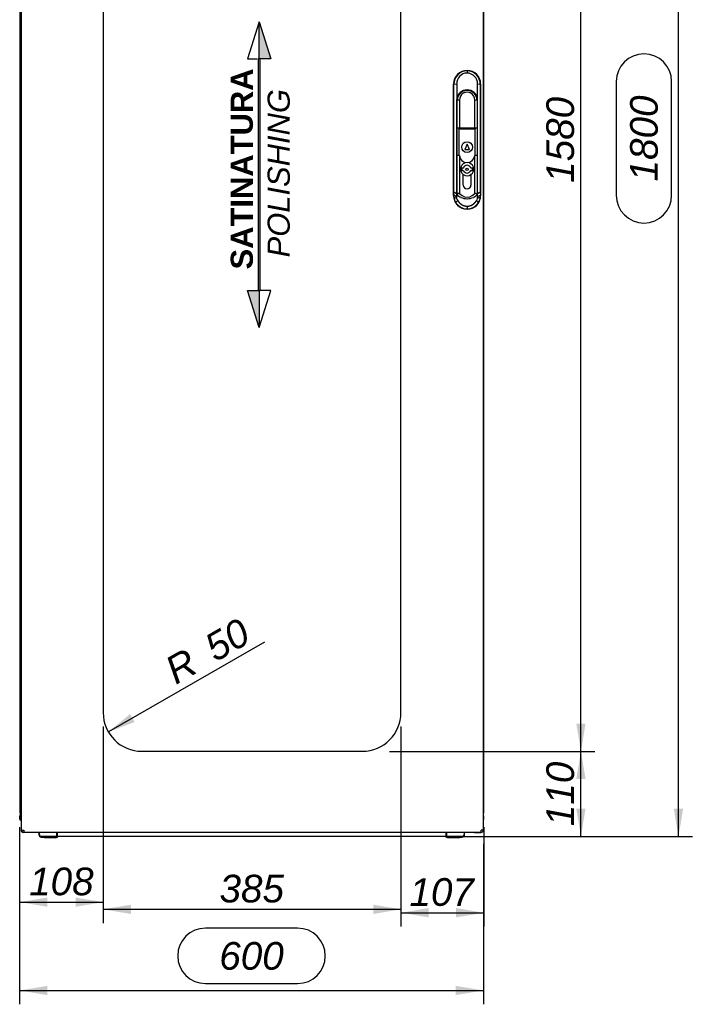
# Paper-space layout 'Layout1' of a CAD drawing. Extents: x 81 to 5357, y 137 to 3739.
# Tile 6 of 10: x 2892 to 3762, y 865 to 2137. Entities that reach past the tile are written whole.
import ezdxf

# ---------------------------------------------------------------- set-up
doc = ezdxf.new("R2010")
doc.units = 0
doc.header["$LTSCALE"] = 13.000013
doc.layers.get('0').update_dxf_attribs({"linetype": 'CONTINUOUS'})
for name, color, linetype in [('_TRANSLATION', 7, 'CONTINUOUS'), ('AE00992_10', 7, 'CONTINUOUS'), ('AE00992_16', 7, 'CONTINUOUS'), ('AE00992_31', 7, 'CONTINUOUS'), ('F0000001_47', 7, 'CONTINUOUS'), ('F0000001_64', 7, 'CONTINUOUS'), ('M0000000_06', 7, 'CONTINUOUS'), ('M0000000_29', 7, 'CONTINUOUS'), ('M0000000_39', 7, 'CONTINUOUS'), ('M0000000_54', 7, 'CONTINUOUS')]:
    doc.layers.add(name, color=color, linetype=linetype)
doc.styles.add('SEACAD_ARIAL', font='arial.ttf')
doc.styles.add('SEACAD_ARIALI', font='ariali.ttf')
doc.dimstyles.new('ISO', dxfattribs={"dimtxt": 13.75, "dimasz": 13.75, "dimexe": 6.875, "dimexo": 6.875, "dimgap": 3.4375, "dimtad": 1, "dimdec": 1, "dimtxsty": 'SEACAD_ARIAL', "dimblk1": '_SE_FILLED', "dimblk2": '_SE_FILLED', "dimsah": 1, "dimcen": 6.875, "dimazin": 3, "dimtfac": 0.7, "dimtdec": 3, "dimtmove": 0, "dimatfit": 3})

# ---------------------------------------------------------------- blocks, each defined once
blk = doc.blocks.new('DMBLK12')
at = {"layer": '_TRANSLATION', "linetype": 'CONTINUOUS'}
for points in [[(2928.2, 876.7), (2928.2, 888.6), (2892.4, 882.7)], [(3456.2, 876.7), (3491.9, 882.7), (3456.2, 888.6)]]:
    blk.add_hatch(color=7, dxfattribs=at).paths.add_polyline_path(points)
at = {"layer": '_TRANSLATION', "color": 7, "linetype": 'CONTINUOUS'}
for p, q in [((2892.4, 1093.8), (2892.4, 864.8)), ((3491.9, 1072.1), (3491.9, 864.8)), ((3251.8, 963.1), (3132.6, 963.1)), ((3132.6, 891.6), (3251.8, 891.6)), ((2892.4, 882.7), (3491.9, 882.7))]:
    blk.add_line(p, q, dxfattribs=at)
for centre, start, end in [((3132.6, 927.4), 90, 270), ((3251.8, 927.4), 270, 90)]:
    blk.add_arc(centre, 35.8, start, end, dxfattribs=at)
at = {"layer": '_TRANSLATION', "color": 7, "linetype": 'CONTINUOUS', "style": 'SEACAD_ARIALI'}
blk.add_text('600', height=35.75, dxfattribs=at).set_placement((3150.5, 909.5))
blk = doc.blocks.new('_SE_FILLED')
at = {"color": 0}
blk.add_line((0, 0), (-1, 0), dxfattribs=at)
blk.add_solid([(0, 0), (-1, -0.1665), (-1, 0.1665), (0, 0)], dxfattribs=at)
blk = doc.blocks.new('DMBLK13')
at = {"layer": '_TRANSLATION', "linetype": 'CONTINUOUS'}
for points in [[(3750.2, 2849.4), (3744.2, 2885.1), (3738.2, 2849.4)], [(3750.2, 1117.4), (3738.2, 1117.4), (3744.2, 1081.6)]]:
    blk.add_hatch(color=7, dxfattribs=at).paths.add_polyline_path(points)
at = {"layer": '_TRANSLATION', "color": 7, "linetype": 'CONTINUOUS'}
for p, q in [((3484.5, 2885.1), (3762.1, 2885.1)), ((3744.2, 1081.6), (3744.2, 2885.1)), ((3663.8, 2056.9), (3663.8, 1909.9)), ((3735.3, 1909.9), (3735.3, 2056.9)), ((3461.3, 1081.6), (3762.1, 1081.6))]:
    blk.add_line(p, q, dxfattribs=at)
for centre, start, end in [((3699.5, 2056.9), 0, 180), ((3699.5, 1909.9), 180, 0)]:
    blk.add_arc(centre, 35.8, start, end, dxfattribs=at)
at = {"layer": '_TRANSLATION', "color": 7, "linetype": 'CONTINUOUS', "style": 'SEACAD_ARIALI'}
blk.add_text('1800', height=35.75, rotation=90, dxfattribs=at).set_placement((3717.4, 1927.8))
blk = doc.blocks.new('BLOCCO2')
at = {"linetype": 'CONTINUOUS'}
for points in [[(-1.4, 193.3), (-1.4, 145.5), (13.8, 145.5)], [(0, 145.5), (-2.9, 145.5), (-2.9, -153.5), (0, -153.5)], [(-1.4, -201.4), (-1.4, -153.5), (-16.6, -153.5)]]:
    blk.add_hatch(color=7, dxfattribs=at).paths.add_polyline_path(points)
at = {"color": 7, "linetype": 'CONTINUOUS'}
for p, q in [((-1.4, 193.3), (-16.6, 145.5)), ((-16.6, 145.5), (-4.2, 145.5)), ((13.8, -153.5), (-1.4, -153.6)), ((-1.4, -201.4), (13.8, -153.5))]:
    blk.add_line(p, q, dxfattribs=at)
for points in [[(-1.4, 193.3), (13.8, 145.5), (-1.4, 145.5), (-1.4, 193.3)], [(0, 145.5), (-2.9, 145.5), (-2.9, -153.5), (0, -153.5), (0, 145.5)], [(-1.4, -201.4), (-16.6, -153.5), (-1.4, -153.5), (-1.4, -201.4)]]:
    blk.add_lwpolyline(points, dxfattribs=at)
at = {"layer": '_TRANSLATION', "insert": (0.1, -2.1), "char_height": 28.6, "width": 277.697, "attachment_point": 5, "rotation": 90}
blk.add_mtext('{\\fArial|b0||i0||c0|p34;\\C7;\\H28.6000286;\\W1.; }{\\fArial|b1||i0||c0|p34;\\C7;\\H28.6000286;\\W1.;SATINATURA \\P}{\\fArial|b0||i1||c0|p34;\\C7;\\H28.6000286;\\W1.;POLISHING}', dxfattribs=at)
blk = doc.blocks.new('DMBLK28')
at = {"layer": '_TRANSLATION', "linetype": 'CONTINUOUS'}
for points in [[(3624, 1155.9), (3618.1, 1191.6), (3612.1, 1155.9)], [(3624, 1117.4), (3612.1, 1117.4), (3618.1, 1081.6)]]:
    blk.add_hatch(color=7, dxfattribs=at).paths.add_polyline_path(points)
at = {"layer": '_TRANSLATION', "color": 7, "linetype": 'CONTINUOUS'}
for p, q in [((3370.5, 1191.6), (3635.9, 1191.6)), ((3618.1, 1081.6), (3618.1, 1191.6)), ((3461.3, 1081.6), (3635.9, 1081.6))]:
    blk.add_line(p, q, dxfattribs=at)
at = {"layer": '_TRANSLATION', "color": 7, "linetype": 'CONTINUOUS', "style": 'SEACAD_ARIALI'}
blk.add_text('110', height=35.75, rotation=90, dxfattribs=at).set_placement((3609.1, 1094.9))
blk = doc.blocks.new('DMBLK29')
at = {"layer": '_TRANSLATION', "linetype": 'CONTINUOUS'}
for points in [[(3624, 2735.9), (3618.1, 2771.6), (3612.1, 2735.9)], [(3624, 1227.4), (3612.1, 1227.4), (3618.1, 1191.6)]]:
    blk.add_hatch(color=7, dxfattribs=at).paths.add_polyline_path(points)
at = {"layer": '_TRANSLATION', "color": 7, "linetype": 'CONTINUOUS'}
for p, q in [((3372.8, 2771.6), (3635.9, 2771.6)), ((3618.1, 1191.6), (3618.1, 2771.6)), ((3370.5, 1191.6), (3635.9, 1191.6))]:
    blk.add_line(p, q, dxfattribs=at)
at = {"layer": '_TRANSLATION', "color": 7, "linetype": 'CONTINUOUS', "style": 'SEACAD_ARIALI'}
blk.add_text('1580', height=35.75, rotation=90, dxfattribs=at).set_placement((3609.1, 1926))
blk = doc.blocks.new('DMBLK31')
at = {"layer": '_TRANSLATION', "linetype": 'CONTINUOUS'}
for points in [[(2928.2, 990.8), (2928.2, 1002.7), (2892.4, 996.8)], [(2964.7, 990.8), (3000.4, 996.8), (2964.7, 1002.7)]]:
    blk.add_hatch(color=7, dxfattribs=at).paths.add_polyline_path(points)
at = {"layer": '_TRANSLATION', "color": 7, "linetype": 'CONTINUOUS'}
for p, q in [((3000.4, 1223.8), (3000.4, 978.9)), ((2892.4, 1093.8), (2892.4, 978.9)), ((2892.4, 996.8), (3000.4, 996.8))]:
    blk.add_line(p, q, dxfattribs=at)
at = {"layer": '_TRANSLATION', "color": 7, "linetype": 'CONTINUOUS', "style": 'SEACAD_ARIALI'}
blk.add_text('108', height=35.75, dxfattribs=at).set_placement((2904.7, 1005.7))
blk = doc.blocks.new('DMBLK32')
at = {"layer": '_TRANSLATION', "linetype": 'CONTINUOUS'}
for points in [[(3036.2, 981.5), (3036.2, 993.5), (3000.4, 987.5)], [(3349.7, 981.5), (3385.4, 987.5), (3349.7, 993.5)]]:
    blk.add_hatch(color=7, dxfattribs=at).paths.add_polyline_path(points)
at = {"layer": '_TRANSLATION', "color": 7, "linetype": 'CONTINUOUS'}
for p, q in [((3000.4, 1223.8), (3000.4, 969.6)), ((3385.4, 1223.8), (3385.4, 969.6)), ((3000.4, 987.5), (3385.4, 987.5))]:
    blk.add_line(p, q, dxfattribs=at)
at = {"layer": '_TRANSLATION', "color": 7, "linetype": 'CONTINUOUS', "style": 'SEACAD_ARIALI'}
blk.add_text('385', height=35.75, dxfattribs=at).set_placement((3150.8, 996.4))
blk = doc.blocks.new('DMBLK33')
at = {"layer": '_TRANSLATION', "linetype": 'CONTINUOUS'}
for points in [[(3421.2, 977.1), (3421.2, 989.1), (3385.4, 983.1)], [(3456.7, 977.1), (3492.4, 983.1), (3456.7, 989.1)]]:
    blk.add_hatch(color=7, dxfattribs=at).paths.add_polyline_path(points)
at = {"layer": '_TRANSLATION', "color": 7, "linetype": 'CONTINUOUS'}
for p, q in [((3385.4, 1223.8), (3385.4, 965.2)), ((3492.4, 1093.8), (3492.4, 965.2)), ((3385.4, 983.1), (3492.4, 983.1))]:
    blk.add_line(p, q, dxfattribs=at)
at = {"layer": '_TRANSLATION', "color": 7, "linetype": 'CONTINUOUS', "style": 'SEACAD_ARIALI'}
blk.add_text('107', height=35.75, dxfattribs=at).set_placement((3396.4, 992))
blk = doc.blocks.new('DMBLK34')
at = {"layer": '_TRANSLATION', "linetype": 'CONTINUOUS'}
blk.add_hatch(color=7, dxfattribs=at).paths.add_polyline_path([(3041, 1229.4), (3035.1, 1239.7), (3007.1, 1216.8)])
at = {"layer": '_TRANSLATION', "color": 7, "linetype": 'CONTINUOUS'}
blk.add_line((3208.9, 1332.6), (3007.1, 1216.8), dxfattribs=at)
at = {"layer": '_TRANSLATION', "color": 7, "linetype": 'CONTINUOUS', "style": 'SEACAD_ARIALI'}
for s, height, p in [('50', 35.75, (3145.3, 1306.4)), ('R', 35.8, (3094.3, 1277.2))]:
    blk.add_text(s, height=height, rotation=29.8436, dxfattribs=at).set_placement(p)

psp = doc.layouts.get("Layout1")

# ---------------------------------------------------------------- linework, layer by layer
at = {"layer": 'AE00992_10', "color": 7, "linetype": 'CONTINUOUS'}
for p, q in [((3470.9, 2071.15), (3470.92, 2071.15)), ((3470.91, 2071.14), (3470.91, 2070.79)), ((3470.93, 2070.79), (3470.92, 2067.89)), ((3453.41, 1909.64), (3453.41, 2053.66)), ((3457.42, 2053.71), (3453.85, 2053.22)), ((3457.42, 2053.71), (3457.49, 2034.18)), ((3484.33, 2033.98), (3484.4, 2053.71)), ((3487.97, 2053.22), (3484.4, 2053.71)), ((3488.41, 2053.66), (3488.41, 1909.64)), ((3457.49, 2034.18), (3457.4, 2032.64)), ((3457.4, 2032.64), (3457.4, 2016.15)), ((3461.05, 2032.99), (3458.05, 2032.64)), ((3458.05, 2016.15), (3458.05, 2032.64)), ((3461.05, 2032.99), (3461.05, 2016.15)), ((3480.75, 2016.15), (3480.75, 2032.99)), ((3483.75, 2032.64), (3480.75, 2032.99)), ((3483.75, 2032.64), (3483.75, 2016.15)), ((3484.4, 2032.64), (3484.33, 2033.98)), ((3484.4, 2016.15), (3484.4, 2032.64)), ((3453.94, 1923.81), (3453.94, 2016.15)), ((3457.4, 2016.15), (3457.4, 1923.81)), ((3458.05, 1997.16), (3458.05, 2016.15)), ((3461.05, 2016.15), (3461.05, 1997.16)), ((3480.75, 1997.16), (3480.75, 2016.15)), ((3483.75, 2016.15), (3483.75, 1997.16)), ((3484.4, 1923.81), (3484.4, 2016.15)), ((3487.89, 2016.15), (3487.89, 1923.81)), ((3457.9, 1997.16), (3460.4, 1997.16)), ((3457.9, 1961.16), (3457.9, 1997.16)), ((3460.4, 1997.16), (3460.4, 1995.16)), ((3460.4, 1997.16), (3467.01, 1997.16)), ((3467.01, 1997.16), (3474.79, 1997.16)), ((3474.79, 1997.16), (3481.4, 1997.16)), ((3481.4, 1997.16), (3483.9, 1997.16)), ((3481.4, 1997.16), (3481.4, 1995.16)), ((3483.9, 1997.16), (3483.9, 1961.16)), ((3460.4, 1995.16), (3460.4, 1961.16)), ((3467.01, 1995.16), (3460.4, 1995.16)), ((3474.79, 1995.16), (3467.01, 1995.16)), ((3481.4, 1995.16), (3474.79, 1995.16)), ((3481.4, 1961.16), (3481.4, 1995.16)), ((3470.9, 1976.16), (3467.9, 1969.16)), ((3473.9, 1969.16), (3470.9, 1976.16)), ((3460.4, 1961.16), (3457.9, 1961.16)), ((3458.05, 1923.77), (3458.05, 1961.16)), ((3460.95, 1961.16), (3460.4, 1961.16)), ((3461.05, 1960.43), (3461.05, 1923.77)), ((3467.9, 1969.16), (3473.9, 1969.16)), ((3480.75, 1923.77), (3480.75, 1960.43)), ((3481.4, 1961.16), (3480.85, 1961.16)), ((3483.9, 1961.16), (3481.4, 1961.16)), ((3483.75, 1961.16), (3483.75, 1923.77)), ((3465.9, 1923.77), (3465.9, 1936.78)), ((3475.9, 1936.78), (3475.9, 1923.77)), ((3457.4, 1923.81), (3457.4, 1912.16)), ((3458.05, 1911.5), (3458.05, 1923.77)), ((3461.05, 1923.77), (3461.05, 1912.37)), ((3465.9, 1923.16), (3465.9, 1923.77)), ((3475.9, 1923.77), (3475.9, 1923.16)), ((3480.75, 1912.37), (3480.75, 1923.77)), ((3483.75, 1923.77), (3483.75, 1911.5)), ((3484.4, 1913.3), (3484.4, 1923.81)), ((3453.72, 1909.94), (3453.82, 1913.97)), ((3453.84, 1907.44), (3453.72, 1909.94)), ((3457.29, 1907.8), (3453.72, 1909.94)), ((3457.39, 1911.83), (3453.82, 1913.97)), ((3457.39, 1911.83), (3457.29, 1907.8)), ((3457.4, 1912.16), (3457.39, 1911.83)), ((3458.05, 1912.16), (3457.4, 1912.16)), ((3458.05, 1910.94), (3458.05, 1911.5)), ((3461.05, 1912.37), (3464.31, 1909.63)), ((3477.49, 1909.63), (3480.75, 1912.37)), ((3484.4, 1912.16), (3483.75, 1912.16)), ((3483.75, 1911.5), (3483.75, 1910.94)), ((3484.4, 1913.3), (3484.4, 1913.21)), ((3484.4, 1913.21), (3484.4, 1912.16)), ((3484.43, 1911.83), (3484.4, 1913.21)), ((3488, 1913.97), (3484.43, 1911.83)), ((3484.53, 1907.8), (3484.43, 1911.83)), ((3488.11, 1909.94), (3484.53, 1907.8)), ((3488.11, 1909.94), (3487.98, 1907.44)), ((3488, 1913.97), (3488.11, 1909.94)), ((3457.37, 1905.8), (3453.84, 1907.44)), ((3459.08, 1902.8), (3456, 1901)), ((3457.29, 1907.8), (3457.37, 1905.8)), ((3470.93, 1895.92), (3470.99, 1892.34)), ((3485.82, 1901), (3482.74, 1902.8)), ((3484.45, 1905.8), (3484.53, 1907.8)), ((3487.98, 1907.44), (3484.45, 1905.8)), ((3470.92, 1892.15), (3470.9, 1892.15)), ((3470.91, 1892.16), (3470.91, 1892.34)), ((3470.99, 1892.34), (3470.92, 1892.34))]:
    psp.add_line(p, q, dxfattribs=at)
psp.add_circle((3470.9, 1972.16), 7, dxfattribs=at)
for centre, radius, start, end in [((3471.29, 2053.35), 17.45, 91.25273, 180.41166), ((3471.38, 2053.94), 13.97, 91.91591, 180.90828), ((3470.53, 2053.35), 17.44, 359.58489, 88.75063), ((3470.43, 2053.93), 13.97, 359.11414, 88.01385), ((-4190.64, 2016.24), 7644.58, 359.999293, 0.277166), ((11132.45, 2016.24), 7644.57, 179.722833, 180.000707), ((3470.9, 2032.64), 13.5, 5.71938, 173.43686), ((3470.9, 2032.64), 12.85, 0, 180), ((3470.9, 2033.19), 9.85, 358.81867, 181.18133), ((3470.9, 1962.16), 10, 185.73917, 354.26083), ((3470.9, 1943.66), 8.5, 90, 233.96812), ((3470.9, 1943.66), 8.5, 306.03188, 90), ((3062.97, 1923.44), 390.96, 358.61302, 0.05544), ((3470.9, 1923.16), 5, 180, 0), ((3878.86, 1923.44), 390.97, 179.94456, 181.38698), ((3461.21, 1906.21), 6.16, 91.47812, 120.85354), ((3470.5, 1922.28), 16.84, 222.31971, 242.7536), ((3470.9, 1919.38), 11.77, 235.92812, 304.07188), ((3471.3, 1922.28), 16.84, 297.2464, 317.68029), ((3480.59, 1906.21), 6.16, 59.1457, 88.52264), ((3470.34, 1909.4), 16.62, 186.76304, 210.3525), ((3471.1, 1909.83), 17.49, 210.34189, 269.39288), ((3463.03, 1907.03), 5.78, 192.33668, 227.02309), ((3470.9, 1924.5), 19.01, 244.75765, 295.24235), ((3470.9, 1924.5), 19.01, 259.64491, 265.93484), ((3470.73, 1909.83), 17.49, 270.85537, 329.65902), ((3470.9, 1924.5), 19.01, 276.15801, 280.35509), ((3478.8, 1907.03), 5.78, 312.96651, 347.67612), ((3471.48, 1909.4), 16.62, 329.64901, 353.23559)]:
    psp.add_arc(centre, radius, start, end, dxfattribs=at)
for centre, major_axis in [((3470.92, 2053.64), (12.39, -12.39)), ((3470.9, 2053.64), (-12.39, -12.39)), ((3470.92, 1909.66), (12.39, 12.39)), ((3470.9, 1909.66), (-12.39, 12.39))]:
    psp.add_ellipse(centre, major_axis=major_axis, ratio=0.9987828, start_param=2.3568035, end_param=3.9263818, dxfattribs=at)
for points in [[(3459.08, 1902.8), (3459.99, 1901.26), (3461.27, 1899.98), (3462.55, 1898.7), (3464.1, 1897.8), (3465.65, 1896.9), (3467.39, 1896.42), (3469.14, 1895.94), (3470.93, 1895.92)], [(3470.93, 1895.92), (3472.71, 1895.94), (3474.45, 1896.42), (3476.19, 1896.91), (3477.74, 1897.81), (3479.28, 1898.71), (3480.56, 1899.98), (3481.84, 1901.26), (3482.74, 1902.8)]]:
    psp.add_open_spline(points, degree=2, knots=[0, 0, 0, 0.25, 0.25, 0.5, 0.5, 0.75, 0.75, 1, 1, 1], dxfattribs=at)
at = {"layer": 'AE00992_16', "color": 7, "linetype": 'CONTINUOUS'}
for p, q in [((3466.13, 1945.16), (3463.9, 1945.16)), ((3463.9, 1945.16), (3463.9, 1942.16)), ((3463.9, 1942.16), (3466.13, 1942.16)), ((3477.9, 1945.16), (3475.67, 1945.16)), ((3475.67, 1942.16), (3477.9, 1942.16)), ((3477.9, 1942.16), (3477.9, 1945.16))]:
    psp.add_line(p, q, dxfattribs=at)
psp.add_circle((3470.9, 1943.66), 1.5, dxfattribs=at)
for radius, start, end in [(5, 17.4576, 162.5424), (8.5, 233.96812, 306.03188), (5, 197.4576, 342.5424)]:
    psp.add_arc((3470.9, 1943.66), radius, start, end, dxfattribs=at)
at = {"layer": 'AE00992_31', "color": 7, "linetype": 'CONTINUOUS'}
psp.add_arc((3470.92, 2031.65), 11.5, 55.58261, 124.41739, dxfattribs=at)
at = {"layer": 'F0000001_47', "color": 7, "linetype": 'CONTINUOUS'}
for p, q in [((2894.42, 1111.65), (2894.42, 1111.23)), ((2894.42, 1109.78), (2894.42, 1109.58)), ((2894.42, 1102.9), (2894.42, 1089.45)), ((2894.74, 1088.15), (2895.62, 1088.15)), ((2895.59, 1088.15), (2894.74, 1088.15)), ((2897.22, 1086.65), (2897.22, 1087.25)), ((2904.42, 1086.65), (2897.22, 1086.65)), ((2904.42, 1086.65), (2904.42, 1087.15)), ((2904.44, 1086.65), (2904.42, 1086.65)), ((2904.44, 1086.65), (2904.44, 1087.15)), ((2904.47, 1086.65), (2904.44, 1086.65)), ((2904.47, 1087.15), (2904.47, 1086.65)), ((2917.17, 1086.65), (2904.47, 1086.65)), ((3480.37, 1086.65), (3467.67, 1086.65)), ((3480.37, 1087.15), (3480.37, 1086.65)), ((3480.37, 1086.65), (3480.4, 1086.65)), ((3480.4, 1086.65), (3480.4, 1087.15)), ((3480.4, 1086.65), (3480.42, 1086.65)), ((3480.42, 1086.65), (3480.42, 1087.15)), ((3480.42, 1086.65), (3487.62, 1086.65)), ((3487.62, 1086.65), (3487.62, 1087.15))]:
    psp.add_line(p, q, dxfattribs=at)
for centre, start, end in [((2897.22, 1089.45), 180, 207.664), ((2897.22, 1089.45), 207.664, 270), ((3487.62, 1089.45), 270, 305.69782)]:
    psp.add_arc(centre, 2.8, start, end, dxfattribs=at)
psp.add_ellipse((2897.22, 1089.45), major_axis=(2.8, 0), ratio=0.9984615, start_param=3.1415927, end_param=3.6244206, dxfattribs=at)
at = {"layer": 'F0000001_64', "color": 7, "linetype": 'CONTINUOUS'}
for p, q in [((2894.92, 1089.95), (2894.92, 2873.35)), ((3491.92, 1089.95), (3491.92, 2873.35)), ((3000.42, 2721.65), (3000.42, 1241.65)), ((3385.42, 1241.65), (3385.42, 2721.65)), ((3050.42, 1191.65), (3335.42, 1191.65)), ((2894.92, 1089.95), (2897.72, 1089.95)), ((2897.74, 1087.15), (2897.72, 1087.15)), ((2897.74, 1087.15), (3489.1, 1087.15)), ((3489.1, 1087.15), (3489.12, 1087.15)), ((3491.92, 1089.95), (3489.12, 1089.95))]:
    psp.add_line(p, q, dxfattribs=at)
for centre, radius, start, end in [((3050.42, 1241.65), 50, 180, 270), ((3335.42, 1241.65), 50, 270, 0), ((2897.72, 1089.95), 2.8, 180, 270), ((3051.83, 1089.65), 154.11, 179.88874, 180.92976), ((3315.13, 1089.79), 174, 359.12972, 0.05178), ((3489.12, 1089.95), 2.8, 270, 360)]:
    psp.add_arc(centre, radius, start, end, dxfattribs=at)
at = {"layer": 'M0000000_06', "color": 7, "linetype": 'CONTINUOUS'}
for p, q in [((2917.17, 1087.15), (2917.17, 1084.15)), ((2917.92, 1084.15), (2917.92, 1087.15)), ((2940.42, 1081.65), (2920.42, 1081.65)), ((2924.42, 1079.9), (2924.42, 1081.65)), ((2939.42, 1079.9), (2939.42, 1081.65)), ((2940.42, 1084.15), (2940.42, 1087.15)), ((2940.42, 1080.9), (2940.42, 1084.15)), ((2941.42, 1084.15), (2941.42, 1087.15)), ((2941.42, 1080.9), (2941.42, 1084.15)), ((3443.42, 1087.15), (3443.42, 1084.15)), ((3443.42, 1084.15), (3443.42, 1080.9)), ((3444.42, 1087.15), (3444.42, 1084.15)), ((3444.42, 1084.15), (3444.42, 1080.9)), ((3464.42, 1081.65), (3444.42, 1081.65)), ((3445.42, 1079.9), (3445.42, 1081.65)), ((3460.42, 1079.9), (3460.42, 1081.65)), ((3466.92, 1087.15), (3466.92, 1084.15)), ((3467.67, 1084.15), (3467.67, 1087.15)), ((2920.42, 1080.9), (2924.42, 1080.9)), ((2926.42, 1079.65), (2924.67, 1079.65)), ((2937.42, 1079.65), (2926.42, 1079.65)), ((2939.17, 1079.65), (2937.42, 1079.65)), ((2939.42, 1080.9), (2940.42, 1080.9)), ((2940.42, 1080.9), (2941.42, 1080.9)), ((3444.42, 1080.9), (3443.42, 1080.9)), ((3444.42, 1080.9), (3445.42, 1080.9)), ((3447.42, 1079.65), (3445.67, 1079.65)), ((3458.42, 1079.65), (3447.42, 1079.65)), ((3460.17, 1079.65), (3458.42, 1079.65)), ((3460.42, 1080.9), (3464.42, 1080.9))]:
    psp.add_line(p, q, dxfattribs=at)
for centre, radius, start, end in [((2920.42, 1084.15), 3.25, 180, 270), ((2920.42, 1084.15), 2.5, 180, 270), ((3464.42, 1084.15), 2.5, 270, 0), ((3464.42, 1084.15), 3.25, 270, 0), ((2924.67, 1079.9), 0.25, 180, 270), ((2939.17, 1079.9), 0.25, 270, 0), ((3445.67, 1079.9), 0.25, 180, 270), ((3460.17, 1079.9), 0.25, 270, 0)]:
    psp.add_arc(centre, radius, start, end, dxfattribs=at)
at = {"layer": 'M0000000_29', "color": 7, "linetype": 'CONTINUOUS'}
for p, q in [((2892.42, 2851.65), (2892.42, 1111.65)), ((3492.42, 1111.65), (3492.42, 2851.65)), ((2894.92, 1111.65), (2892.42, 1111.65)), ((3491.92, 1111.65), (3492.42, 1111.65))]:
    psp.add_line(p, q, dxfattribs=at)
at = {"layer": 'M0000000_39', "color": 7, "linetype": 'CONTINUOUS'}
for p, q in [((2892.42, 1103.9), (2892.42, 1107.95)), ((2893.62, 1107.95), (2893.62, 1103.9)), ((2893.72, 1103.9), (2893.72, 1107.85)), ((3492.42, 1103.9), (3492.42, 1107.95))]:
    psp.add_line(p, q, dxfattribs=at)
for centre, radius, start, end in [((2896.12, 1107.95), 3.7, 108.92464, 180), ((2896.12, 1107.95), 2.5, 118.6854, 180), ((2896.22, 1107.85), 2.5, 121.33225, 180), ((3488.72, 1107.95), 3.7, 0, 30.13272), ((2893.67, 1103.9), 1.25, 180, 0), ((2893.67, 1103.9), 0.05, 180, 0), ((3491.17, 1103.9), 1.25, 306.8699, 0)]:
    psp.add_arc(centre, radius, start, end, dxfattribs=at)
at = {"layer": 'M0000000_54', "color": 7, "linetype": 'CONTINUOUS'}
psp.add_line((3443.42, 1081.65), (2941.42, 1081.65), dxfattribs=at)

# ---------------------------------------------------------------- block references
at = {"layer": '_TRANSLATION', "color": 7}
psp.add_blockref('BLOCCO2', (3203.54, 1940.54), dxfattribs=at)

# ---------------------------------------------------------------- dimensions: what is measured, and where the dimension line sits
at = {"layer": '_TRANSLATION', "color": 7, "linetype": 'CONTINUOUS'}
for base, p1, p2, angle, override, picture, middle, dimtype in [((3744.20496591, 2885.14811463), (3443.42163816, 1081.64811463), (3466.62163816, 2885.14811463), 90, {"dimtxt": 35.750036, "dimasz": 35.750036, "dimexe": 17.875018, "dimexo": 17.875018, "dimgap": 8.937509, "dimdec": 0, "dimrnd": 10, "dimcen": 17.875018, "dimtdec": 4}, 'DMBLK13', (3744.20496591, 1983.39811319), 160), ((3618.05, 1191.65), (3335.42, 1191.65), (3335.42, 2771.65), 90, {"dimtxt": 35.750036, "dimasz": 35.750036, "dimexe": 17.875018, "dimexo": 17.875018, "dimgap": 8.937509, "dimcen": 17.875018}, 'DMBLK29', (3618.05, 1981.65), 161), ((3000.42, 987.51), (3000.42, 1241.65), (3385.42, 1241.65), 0, {"dimtxt": 35.750036, "dimasz": 35.750036, "dimexe": 17.875018, "dimexo": 17.875018, "dimgap": 8.937509, "dimcen": 17.875018}, 'DMBLK32', (3192.92, 987.51), 161), ((3618.05, 1191.65), (3443.42, 1081.65), (3335.42, 1191.65), 90, {"dimtxt": 35.750036, "dimasz": 35.750036, "dimexe": 17.875018, "dimexo": 17.875018, "dimgap": 8.937509, "dimcen": 17.875018}, 'DMBLK28', (3618.05, 1136.65), 160)]:
    dim = psp.add_linear_dim(base=base, p1=p1, p2=p2, angle=angle, text='\\A1;<>', dimstyle='ISO', override=override, dxfattribs=at)
    dim.commit()
    dim.dimension.update_dxf_attribs({"geometry": picture, "text_midpoint": middle, "dimtype": dimtype})
dim = psp.add_radius_dim(center=(3050.42, 1241.65), mpoint=(3007.05, 1216.77), text='\\A1;<>', dimstyle='ISO', override={"dimtxt": 35.750036, "dimasz": 35.750036, "dimexe": 17.875018, "dimexo": 17.875018, "dimgap": 8.937509, "dimcen": 17.875018, "dimtolj": 1}, dxfattribs=at)
dim.commit()
dim.dimension.update_dxf_attribs({"geometry": 'DMBLK34', "text_midpoint": (3087.94, 1263.17), "dimtype": 164})
for base, p1, p2, override, picture, middle in [((3000.42, 996.78), (2892.42, 1111.65), (3000.42, 1241.65), {"dimtxt": 35.750036, "dimasz": 35.750036, "dimexe": 17.875018, "dimexo": 17.875018, "dimgap": 8.937509, "dimcen": 17.875018}, 'DMBLK31', (2946.42, 996.78)), ((3492.42, 983.1), (3385.42, 1241.65), (3492.42, 1111.65), {"dimtxt": 35.750036, "dimasz": 35.750036, "dimexe": 17.875018, "dimexo": 17.875018, "dimgap": 8.937509, "dimdec": 0, "dimcen": 17.875018}, 'DMBLK33', (3438.92, 983.1)), ((3491.92163816, 882.67250209), (2892.42163816, 1111.64811463), (3491.92163816, 1089.94811463), {"dimtxt": 35.750036, "dimasz": 35.750036, "dimexe": 17.875018, "dimexo": 17.875018, "dimgap": 8.937509, "dimdec": 0, "dimcen": 17.875018}, 'DMBLK12', (3192.17164013, 882.67250209))]:
    dim = psp.add_linear_dim(base=base, p1=p1, p2=p2, text='\\A1;<>', dimstyle='ISO', override=override, dxfattribs=at)
    dim.commit()
    dim.dimension.update_dxf_attribs({"geometry": picture, "text_midpoint": middle, "dimtype": 160})

doc.saveas('drawing.dxf')
